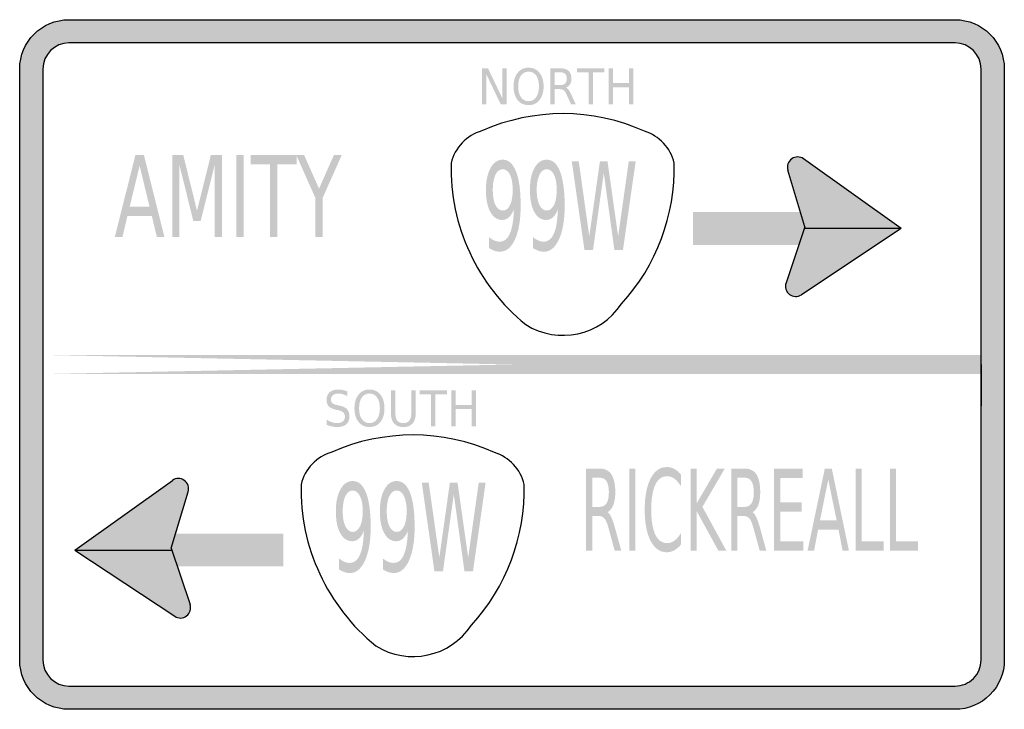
# Model space of a CAD drawing. Header units: inches. Extents: x -0.5 to 0.5, y -0.35 to 0.35.
import ezdxf

# ---------------------------------------------------------------- set-up
doc = ezdxf.new("R2010")
doc.units = ezdxf.units.IN
doc.header["$MEASUREMENT"] = 0

msp = doc.modelspace()

# ---------------------------------------------------------------- hatches: boundary and pattern name
h = msp.add_hatch(color=7)
edge = h.paths.add_edge_path()
edge.add_line((0.45, -0.35), (-0.45, -0.35))
edge.add_spline(control_points=[(-0.45, -0.35), (-0.4776, -0.35), (-0.5, -0.3276), (-0.5, -0.3)], knot_values=[0, 0, 0, 0, 1, 1, 1, 1], degree=3, periodic=0)
edge.add_line((-0.5, -0.3), (-0.5, 0.3))
edge.add_spline(control_points=[(-0.5, 0.3), (-0.5, 0.3276), (-0.4776, 0.35), (-0.45, 0.35)], knot_values=[0, 0, 0, 0, 1, 1, 1, 1], degree=3, periodic=0)
edge.add_line((-0.45, 0.35), (0.45, 0.35))
edge.add_spline(control_points=[(0.45, 0.35), (0.4776, 0.35), (0.5, 0.3276), (0.5, 0.3)], knot_values=[0, 0, 0, 0, 1, 1, 1, 1], degree=3, periodic=0)
edge.add_line((0.5, 0.3), (0.5, -0.3))
edge.add_spline(control_points=[(0.5, -0.3), (0.5, -0.3133), (0.4947, -0.326), (0.4854, -0.3354), (0.476, -0.3447), (0.4633, -0.35), (0.45, -0.35)], knot_values=[0, 0, 0, 0, 1, 1, 1, 2, 2, 2, 2], degree=3, periodic=0)
edge = h.paths.add_edge_path(flags=0)
edge.add_spline(control_points=[(-0.4764, -0.3), (-0.4764, -0.3146), (-0.4646, -0.3264), (-0.45, -0.3264)], knot_values=[0, 0, 0, 0, 1, 1, 1, 1], degree=3, periodic=0)
edge.add_line((-0.45, -0.3264), (0.45, -0.3264))
edge.add_spline(control_points=[(0.45, -0.3264), (0.457, -0.3264), (0.4637, -0.3236), (0.4687, -0.3187), (0.4736, -0.3137), (0.4764, -0.307), (0.4764, -0.3)], knot_values=[0, 0, 0, 0, 1, 1, 1, 2, 2, 2, 2], degree=3, periodic=0)
edge.add_line((0.4764, -0.3), (0.4764, 0.3))
edge.add_spline(control_points=[(0.4764, 0.3), (0.4764, 0.3146), (0.4646, 0.3264), (0.45, 0.3264)], knot_values=[0, 0, 0, 0, 1, 1, 1, 1], degree=3, periodic=0)
edge.add_line((0.45, 0.3264), (-0.45, 0.3264))
edge.add_spline(control_points=[(-0.45, 0.3264), (-0.4646, 0.3264), (-0.4764, 0.3146), (-0.4764, 0.3)], knot_values=[0, 0, 0, 0, 1, 1, 1, 1], degree=3, periodic=0)
edge.add_line((-0.4764, 0.3), (-0.4764, -0.3))
for points in [[(-0.0304, 0.3007), (-0.0244, 0.3007), (-0.0097, 0.27), (-0.0097, 0.3007), (-0.0054, 0.3007), (-0.0054, 0.264), (-0.0114, 0.264), (-0.0261, 0.2947), (-0.0261, 0.264), (-0.0304, 0.264), (-0.0304, 0.3007)], [(0.066, 0.3007), (0.0939, 0.3007), (0.0939, 0.2965), (0.0821, 0.2965), (0.0821, 0.264), (0.0777, 0.264), (0.0777, 0.2965), (0.066, 0.2965), (0.066, 0.3007)], [(0.0981, 0.3007), (0.1026, 0.3007), (0.1026, 0.2856), (0.1188, 0.2856), (0.1188, 0.3007), (0.1233, 0.3007), (0.1233, 0.264), (0.1188, 0.264), (0.1188, 0.2815), (0.1026, 0.2815), (0.1026, 0.264), (0.0981, 0.264), (0.0981, 0.3007)], [(-0.345, 0.2128), (-0.3339, 0.2128), (-0.3199, 0.1561), (-0.3058, 0.2128), (-0.2947, 0.2128), (-0.2947, 0.1295), (-0.302, 0.1295), (-0.302, 0.2026), (-0.3162, 0.1455), (-0.3236, 0.1455), (-0.3378, 0.2026), (-0.3378, 0.1295), (-0.345, 0.1295), (-0.345, 0.2128)], [(-0.28, 0.2128), (-0.2725, 0.2128), (-0.2725, 0.1295), (-0.28, 0.1295), (-0.28, 0.2128)], [(-0.2653, 0.2128), (-0.2188, 0.2128), (-0.2188, 0.2033), (-0.2383, 0.2033), (-0.2383, 0.1295), (-0.2458, 0.1295), (-0.2458, 0.2033), (-0.2653, 0.2033), (-0.2653, 0.2128)], [(-0.2192, 0.2128), (-0.2112, 0.2128), (-0.196, 0.1785), (-0.1808, 0.2128), (-0.1728, 0.2128), (-0.1923, 0.1691), (-0.1923, 0.1295), (-0.1997, 0.1295), (-0.1997, 0.1691), (-0.2192, 0.2128)], [(0.2998, 0.2042), (0.2993, 0.2052), (0.2988, 0.2061), (0.2982, 0.2069), (0.2975, 0.2076), (0.2968, 0.2083), (0.296, 0.2089), (0.2951, 0.2095), (0.2942, 0.2099), (0.2932, 0.2103), (0.2922, 0.2105), (0.2912, 0.2107), (0.2902, 0.2107), (0.2892, 0.2107), (0.2881, 0.2105), (0.2872, 0.2103), (0.2862, 0.2099), (0.2853, 0.2095), (0.2844, 0.209), (0.2836, 0.2084), (0.2828, 0.2077), (0.2821, 0.2069), (0.2815, 0.2061), (0.281, 0.2052), (0.2805, 0.2043), (0.2802, 0.2034), (0.2799, 0.2024), (0.2798, 0.2014), (0.2797, 0.2003), (0.2798, 0.1993), (0.2799, 0.1983), (0.2802, 0.1973), (0.2805, 0.1963), (0.2901, 0.2003), (0.2998, 0.2042)], [(0.0607, 0.2062), (0.0678, 0.2062), (0.0785, 0.1302), (0.0893, 0.2062), (0.097, 0.2062), (0.1078, 0.1302), (0.1186, 0.2062), (0.1256, 0.2062), (0.1127, 0.1162), (0.104, 0.1162), (0.0932, 0.1944), (0.0823, 0.1162), (0.0736, 0.1162), (0.0607, 0.2062)], [(0.2962, 0.2088), (0.2802, 0.1973), (0.2969, 0.138), (0.3224, 0.1453), (0.2962, 0.2088)], [(0.2805, 0.1963), (0.2809, 0.1954), (0.2815, 0.1945), (0.2821, 0.1937), (0.2827, 0.193), (0.2835, 0.1923), (0.2843, 0.1917), (0.2852, 0.1911), (0.2861, 0.1907), (0.2871, 0.1903), (0.2881, 0.1901), (0.2891, 0.1899), (0.2901, 0.1899), (0.2911, 0.1899), (0.2921, 0.1901), (0.2931, 0.1903), (0.2941, 0.1907), (0.295, 0.1911), (0.2959, 0.1916), (0.2967, 0.1922), (0.2975, 0.1929), (0.2982, 0.1937), (0.2988, 0.1945), (0.2993, 0.1954), (0.2997, 0.1963), (0.3001, 0.1972), (0.3003, 0.1982), (0.3005, 0.1992), (0.3006, 0.2003), (0.3005, 0.2013), (0.3004, 0.2023), (0.3001, 0.2033), (0.2998, 0.2042), (0.2901, 0.2003), (0.2805, 0.1963)], [(0.3954, 0.1381), (0.2939, 0.0708), (0.2969, 0.1376), (0.2962, 0.2088), (0.3954, 0.1381)], [(0.2963, 0.1547), (0.1837, 0.1547), (0.1837, 0.1214), (0.2963, 0.1214), (0.2963, 0.1547)], [(0.2783, 0.0828), (0.2966, 0.1373), (0.3047, 0.1378), (0.297, 0.1031), (0.2783, 0.0828)], [(0.2939, 0.0708), (0.2783, 0.0828), (0.2867, 0.1064), (0.2985, 0.1063), (0.2939, 0.0708)], [(0.2978, 0.0834), (0.2973, 0.0844), (0.2968, 0.0852), (0.2962, 0.0861), (0.2955, 0.0868), (0.2948, 0.0875), (0.2939, 0.0881), (0.2931, 0.0886), (0.2922, 0.0891), (0.2912, 0.0894), (0.2902, 0.0897), (0.2892, 0.0898), (0.2882, 0.0899), (0.2871, 0.0898), (0.2861, 0.0897), (0.2851, 0.0895), (0.2842, 0.0891), (0.2833, 0.0887), (0.2824, 0.0882), (0.2816, 0.0876), (0.2808, 0.0869), (0.2801, 0.0861), (0.2795, 0.0853), (0.279, 0.0844), (0.2785, 0.0835), (0.2782, 0.0825), (0.2779, 0.0815), (0.2778, 0.0805), (0.2777, 0.0795), (0.2778, 0.0785), (0.2779, 0.0775), (0.2782, 0.0765), (0.2785, 0.0755), (0.2881, 0.0795), (0.2978, 0.0834)], [(0.2785, 0.0755), (0.2789, 0.0746), (0.2794, 0.0737), (0.2801, 0.0729), (0.2807, 0.0721), (0.2815, 0.0714), (0.2823, 0.0708), (0.2832, 0.0703), (0.2841, 0.0699), (0.2851, 0.0695), (0.2861, 0.0693), (0.2871, 0.0691), (0.2881, 0.0691), (0.2891, 0.0691), (0.2901, 0.0693), (0.2911, 0.0695), (0.2921, 0.0698), (0.293, 0.0703), (0.2939, 0.0708), (0.2947, 0.0714), (0.2955, 0.0721), (0.2962, 0.0728), (0.2968, 0.0737), (0.2973, 0.0745), (0.2977, 0.0755), (0.2981, 0.0764), (0.2983, 0.0774), (0.2985, 0.0784), (0.2985, 0.0794), (0.2985, 0.0805), (0.2984, 0.0815), (0.2981, 0.0825), (0.2978, 0.0834), (0.2881, 0.0795), (0.2785, 0.0755)], [(-0.4764, -0.0097), (0.4764, -0.0097), (0.4764, 0.0097), (-0.4764, -0.0097), (-0.4764, 0.0097), (0.4764, -0.0097), (0.4764, 0.0097), (-0.4764, 0.0097), (-0.4764, -0.0097)], [(-0.0939, -0.0261), (-0.066, -0.0261), (-0.066, -0.0303), (-0.0777, -0.0303), (-0.0777, -0.0628), (-0.0822, -0.0628), (-0.0822, -0.0303), (-0.0939, -0.0303), (-0.0939, -0.0261)], [(-0.0617, -0.0261), (-0.0573, -0.0261), (-0.0573, -0.0411), (-0.0411, -0.0411), (-0.0411, -0.0261), (-0.0366, -0.0261), (-0.0366, -0.0628), (-0.0411, -0.0628), (-0.0411, -0.0453), (-0.0573, -0.0453), (-0.0573, -0.0628), (-0.0617, -0.0628), (-0.0617, -0.0261)], [(0.119, -0.1057), (0.1252, -0.1057), (0.1252, -0.189), (0.119, -0.189), (0.119, -0.1057)], [(0.1814, -0.1057), (0.1876, -0.1057), (0.1876, -0.1409), (0.2081, -0.1057), (0.2161, -0.1057), (0.1934, -0.1445), (0.2177, -0.189), (0.2096, -0.189), (0.1876, -0.1489), (0.1876, -0.189), (0.1814, -0.189), (0.1814, -0.1057)], [(0.2662, -0.1057), (0.2952, -0.1057), (0.2952, -0.1151), (0.2724, -0.1151), (0.2724, -0.1398), (0.2943, -0.1398), (0.2943, -0.1493), (0.2724, -0.1493), (0.2724, -0.1795), (0.2958, -0.1795), (0.2958, -0.189), (0.2662, -0.189), (0.2662, -0.1057)], [(0.3489, -0.1057), (0.3551, -0.1057), (0.3551, -0.1795), (0.3774, -0.1795), (0.3774, -0.189), (0.3489, -0.189), (0.3489, -0.1057)], [(0.3839, -0.1057), (0.3901, -0.1057), (0.3901, -0.1795), (0.4124, -0.1795), (0.4124, -0.189), (0.3839, -0.189), (0.3839, -0.1057)], [(-0.4441, -0.1883), (-0.3426, -0.2556), (-0.3456, -0.1888), (-0.3449, -0.1176), (-0.4441, -0.1883)], [(-0.3449, -0.1176), (-0.3289, -0.1291), (-0.3456, -0.1883), (-0.3712, -0.1811), (-0.3449, -0.1176)], [(-0.3292, -0.13), (-0.3289, -0.1291), (-0.3286, -0.1281), (-0.3285, -0.1271), (-0.3284, -0.1261), (-0.3285, -0.125), (-0.3286, -0.124), (-0.3289, -0.123), (-0.3292, -0.1221), (-0.3297, -0.1212), (-0.3302, -0.1203), (-0.3308, -0.1195), (-0.3315, -0.1187), (-0.3323, -0.118), (-0.3331, -0.1174), (-0.334, -0.1169), (-0.3349, -0.1165), (-0.3359, -0.1161), (-0.3369, -0.1159), (-0.3379, -0.1157), (-0.3389, -0.1157), (-0.3399, -0.1157), (-0.3409, -0.1159), (-0.3419, -0.1161), (-0.3429, -0.1165), (-0.3438, -0.1169), (-0.3447, -0.1175), (-0.3455, -0.1181), (-0.3462, -0.1188), (-0.3469, -0.1195), (-0.3475, -0.1203), (-0.3481, -0.1212), (-0.3485, -0.1221), (-0.3388, -0.1261), (-0.3292, -0.13)], [(-0.0916, -0.1199), (-0.0846, -0.1199), (-0.0738, -0.196), (-0.0631, -0.1199), (-0.0553, -0.1199), (-0.0445, -0.196), (-0.0338, -0.1199), (-0.0268, -0.1199), (-0.0396, -0.2099), (-0.0483, -0.2099), (-0.0591, -0.1318), (-0.0701, -0.2099), (-0.0788, -0.2099), (-0.0916, -0.1199)], [(-0.3485, -0.1221), (-0.3488, -0.1231), (-0.3491, -0.1241), (-0.3492, -0.1251), (-0.3493, -0.1261), (-0.3492, -0.1272), (-0.3491, -0.1282), (-0.3488, -0.1292), (-0.3485, -0.1301), (-0.348, -0.131), (-0.3475, -0.1319), (-0.3469, -0.1327), (-0.3462, -0.1335), (-0.3454, -0.1342), (-0.3446, -0.1348), (-0.3437, -0.1353), (-0.3428, -0.1357), (-0.3418, -0.1361), (-0.3408, -0.1363), (-0.3398, -0.1365), (-0.3388, -0.1365), (-0.3378, -0.1365), (-0.3368, -0.1363), (-0.3358, -0.1361), (-0.3348, -0.1357), (-0.3339, -0.1353), (-0.333, -0.1347), (-0.3322, -0.1341), (-0.3315, -0.1334), (-0.3308, -0.1327), (-0.3302, -0.1318), (-0.3296, -0.131), (-0.3292, -0.13), (-0.3388, -0.1261), (-0.3485, -0.1221)], [(-0.345, -0.205), (-0.2324, -0.205), (-0.2324, -0.1717), (-0.345, -0.1717), (-0.345, -0.205)], [(-0.327, -0.2436), (-0.3453, -0.1891), (-0.3534, -0.1886), (-0.3457, -0.2233), (-0.327, -0.2436)], [(-0.3426, -0.2556), (-0.327, -0.2436), (-0.3355, -0.2199), (-0.3472, -0.2201), (-0.3426, -0.2556)], [(-0.3272, -0.2509), (-0.3269, -0.2499), (-0.3266, -0.2489), (-0.3265, -0.2479), (-0.3264, -0.2469), (-0.3265, -0.2459), (-0.3266, -0.2448), (-0.3269, -0.2439), (-0.3272, -0.2429), (-0.3277, -0.242), (-0.3282, -0.2411), (-0.3288, -0.2403), (-0.3295, -0.2395), (-0.3303, -0.2388), (-0.3311, -0.2382), (-0.332, -0.2377), (-0.3329, -0.2373), (-0.3339, -0.2369), (-0.3348, -0.2367), (-0.3359, -0.2365), (-0.3369, -0.2365), (-0.3379, -0.2365), (-0.3389, -0.2367), (-0.3399, -0.237), (-0.3409, -0.2373), (-0.3418, -0.2377), (-0.3427, -0.2383), (-0.3435, -0.2389), (-0.3442, -0.2396), (-0.3449, -0.2403), (-0.3455, -0.2412), (-0.346, -0.242), (-0.3465, -0.243), (-0.3368, -0.2469), (-0.3272, -0.2509)], [(-0.3465, -0.243), (-0.3468, -0.2439), (-0.3471, -0.2449), (-0.3472, -0.2458), (-0.3473, -0.2468), (-0.3472, -0.2478), (-0.3471, -0.2488), (-0.3469, -0.2498), (-0.3465, -0.2507), (-0.3461, -0.2516), (-0.3456, -0.2525), (-0.3451, -0.2533), (-0.3444, -0.254), (-0.3437, -0.2547), (-0.343, -0.2553), (-0.3421, -0.2559), (-0.3412, -0.2563), (-0.3403, -0.2567), (-0.3394, -0.257), (-0.3384, -0.2572), (-0.3374, -0.2573), (-0.3364, -0.2573), (-0.3354, -0.2572), (-0.3345, -0.2571), (-0.3335, -0.2568), (-0.3326, -0.2564), (-0.3317, -0.256), (-0.3309, -0.2554), (-0.3301, -0.2548), (-0.3294, -0.2542), (-0.3287, -0.2534), (-0.3281, -0.2526), (-0.3276, -0.2518), (-0.3272, -0.2509), (-0.3368, -0.2469), (-0.3465, -0.243)]]:
    msp.add_hatch(color=7).paths.add_polyline_path(points)
h = msp.add_hatch(color=7)
edge = h.paths.add_edge_path()
edge.add_spline(control_points=[(0.0168, 0.3013), (0.0215, 0.3013), (0.0252, 0.2996), (0.0279, 0.2961), (0.0307, 0.2927), (0.0321, 0.2881), (0.0321, 0.2823), (0.0321, 0.2765), (0.0307, 0.2719), (0.0279, 0.2684), (0.0252, 0.265), (0.0215, 0.2633), (0.0168, 0.2633), (0.0122, 0.2633), (0.0085, 0.265), (0.0057, 0.2684), (0.003, 0.2719), (0.0016, 0.2765), (0.0016, 0.2823), (0.0016, 0.2881), (0.003, 0.2927), (0.0057, 0.2961), (0.0085, 0.2996), (0.0122, 0.3013), (0.0168, 0.3013)], knot_values=[0, 0, 0, 0, 1, 1, 1, 2, 2, 2, 3, 3, 3, 4, 4, 4, 5, 5, 5, 6, 6, 6, 7, 7, 7, 8, 8, 8, 8], degree=3, periodic=0)
edge = h.paths.add_edge_path(flags=0)
edge.add_spline(control_points=[(0.0168, 0.2973), (0.0136, 0.2973), (0.011, 0.2959), (0.0091, 0.2933), (0.0072, 0.2906), (0.0063, 0.2869), (0.0063, 0.2823), (0.0063, 0.2777), (0.0072, 0.274), (0.0091, 0.2713), (0.011, 0.2686), (0.0136, 0.2673), (0.0168, 0.2673), (0.0201, 0.2673), (0.0227, 0.2686), (0.0246, 0.2713), (0.0264, 0.274), (0.0274, 0.2777), (0.0274, 0.2823), (0.0274, 0.2869), (0.0264, 0.2906), (0.0246, 0.2933), (0.0227, 0.2959), (0.0201, 0.2973), (0.0168, 0.2973)], knot_values=[0, 0, 0, 0, 1, 1, 1, 2, 2, 2, 3, 3, 3, 4, 4, 4, 5, 5, 5, 6, 6, 6, 7, 7, 7, 8, 8, 8, 8], degree=3, periodic=0)
h = msp.add_hatch(color=7)
edge = h.paths.add_edge_path()
edge.add_spline(control_points=[(0.0547, 0.2812), (0.0557, 0.2808), (0.0566, 0.2801), (0.0575, 0.2789), (0.0584, 0.2777), (0.0593, 0.2761), (0.0602, 0.274)], knot_values=[0, 0, 0, 0, 1, 1, 1, 2, 2, 2, 2], degree=3, periodic=0)
edge.add_line((0.0602, 0.274), (0.0648, 0.264))
edge.add_line((0.0648, 0.264), (0.06, 0.264))
edge.add_line((0.06, 0.264), (0.0557, 0.2734))
edge.add_spline(control_points=[(0.0557, 0.2734), (0.0547, 0.2759), (0.0536, 0.2775), (0.0526, 0.2783), (0.0516, 0.2791), (0.0502, 0.2795), (0.0484, 0.2795)], knot_values=[0, 0, 0, 0, 1, 1, 1, 2, 2, 2, 2], degree=3, periodic=0)
edge.add_line((0.0484, 0.2795), (0.0435, 0.2795))
edge.add_line((0.0435, 0.2795), (0.0435, 0.264))
edge.add_line((0.0435, 0.264), (0.0391, 0.264))
edge.add_line((0.0391, 0.264), (0.0391, 0.3007))
edge.add_line((0.0391, 0.3007), (0.0491, 0.3007))
edge.add_spline(control_points=[(0.0491, 0.3007), (0.0529, 0.3007), (0.0557, 0.2998), (0.0576, 0.298), (0.0594, 0.2963), (0.0604, 0.2936), (0.0604, 0.2901), (0.0604, 0.2878), (0.0599, 0.2859), (0.0589, 0.2843), (0.058, 0.2828), (0.0566, 0.2818), (0.0547, 0.2812)], knot_values=[0, 0, 0, 0, 1, 1, 1, 2, 2, 2, 3, 3, 3, 4, 4, 4, 4], degree=3, periodic=0)
edge = h.paths.add_edge_path(flags=0)
edge.add_line((0.0435, 0.2966), (0.0435, 0.2836))
edge.add_line((0.0435, 0.2836), (0.0491, 0.2836))
edge.add_spline(control_points=[(0.0491, 0.2836), (0.0513, 0.2836), (0.0529, 0.2841), (0.054, 0.2852), (0.0551, 0.2863), (0.0557, 0.288), (0.0557, 0.2901), (0.0557, 0.2922), (0.0551, 0.2939), (0.054, 0.2949), (0.0529, 0.296), (0.0513, 0.2966), (0.0491, 0.2966)], knot_values=[0, 0, 0, 0, 1, 1, 1, 2, 2, 2, 3, 3, 3, 4, 4, 4, 4], degree=3, periodic=0)
edge.add_line((0.0491, 0.2966), (0.0435, 0.2966))
h = msp.add_hatch(color=7)
h.paths.add_polyline_path([(-0.3824, 0.2128), (-0.3739, 0.2128), (-0.353, 0.1295), (-0.3607, 0.1295), (-0.3658, 0.1508), (-0.3906, 0.1508), (-0.3956, 0.1295), (-0.4034, 0.1295), (-0.3824, 0.2128)])
h.paths.add_polyline_path([(-0.3782, 0.2017), (-0.3883, 0.1602), (-0.3681, 0.1602), (-0.3782, 0.2017)], flags=0)
h = msp.add_hatch(color=7)
edge = h.paths.add_edge_path()
edge.add_line((-0.0232, 0.1181), (-0.0232, 0.1292))
edge.add_spline(control_points=[(-0.0232, 0.1292), (-0.0215, 0.1277), (-0.0197, 0.1266), (-0.0179, 0.1259), (-0.0161, 0.1251), (-0.0144, 0.1247), (-0.0127, 0.1247), (-0.0081, 0.1247), (-0.0046, 0.1274), (-0.0022, 0.1328), (0.0002, 0.1382), (0.0016, 0.1465), (0.0019, 0.1575)], knot_values=[0, 0, 0, 0, 1, 1, 1, 2, 2, 2, 3, 3, 3, 4, 4, 4, 4], degree=3, periodic=0)
edge.add_spline(control_points=[(0.0019, 0.1575), (0.0006, 0.154), (-0.0011, 0.1514), (-0.0031, 0.1495), (-0.0051, 0.1477), (-0.0074, 0.1467), (-0.0098, 0.1467), (-0.015, 0.1467), (-0.019, 0.1495), (-0.022, 0.1549), (-0.025, 0.1603), (-0.0265, 0.1678), (-0.0265, 0.1772), (-0.0265, 0.1865), (-0.0249, 0.1939), (-0.0218, 0.1995), (-0.0187, 0.2051), (-0.0146, 0.2079), (-0.0094, 0.2079), (-0.0035, 0.2079), (0.001, 0.2039), (0.0041, 0.1959), (0.0073, 0.1879), (0.0088, 0.1763), (0.0088, 0.1611), (0.0088, 0.147), (0.0069, 0.1356), (0.0031, 0.1272), (-0.0007, 0.1187), (-0.0059, 0.1145), (-0.0124, 0.1145), (-0.0141, 0.1145), (-0.0159, 0.1148), (-0.0177, 0.1154), (-0.0194, 0.116), (-0.0213, 0.1169), (-0.0232, 0.1181)], knot_values=[0, 0, 0, 0, 1, 1, 1, 2, 2, 2, 3, 3, 3, 4, 4, 4, 5, 5, 5, 6, 6, 6, 7, 7, 7, 8, 8, 8, 9, 9, 9, 10, 10, 10, 11, 11, 11, 12, 12, 12, 12], degree=3, periodic=0)
edge = h.paths.add_edge_path(flags=0)
edge.add_spline(control_points=[(-0.0094, 0.1563), (-0.0063, 0.1563), (-0.0038, 0.1581), (-0.002, 0.1619), (-0.0002, 0.1656), (0.0007, 0.1707), (0.0007, 0.1772), (0.0007, 0.1837), (-0.0002, 0.1888), (-0.002, 0.1926), (-0.0038, 0.1963), (-0.0063, 0.1982), (-0.0094, 0.1982), (-0.0125, 0.1982), (-0.015, 0.1963), (-0.0168, 0.1926), (-0.0186, 0.1888), (-0.0195, 0.1837), (-0.0195, 0.1772), (-0.0195, 0.1707), (-0.0186, 0.1656), (-0.0168, 0.1619), (-0.015, 0.1581), (-0.0125, 0.1563), (-0.0094, 0.1563)], knot_values=[0, 0, 0, 0, 1, 1, 1, 2, 2, 2, 3, 3, 3, 4, 4, 4, 5, 5, 5, 6, 6, 6, 7, 7, 7, 8, 8, 8, 8], degree=3, periodic=0)
h = msp.add_hatch(color=7)
edge = h.paths.add_edge_path()
edge.add_line((0.0214, 0.1181), (0.0214, 0.1292))
edge.add_spline(control_points=[(0.0214, 0.1292), (0.0232, 0.1277), (0.025, 0.1266), (0.0267, 0.1259), (0.0285, 0.1251), (0.0303, 0.1247), (0.032, 0.1247), (0.0366, 0.1247), (0.0401, 0.1274), (0.0425, 0.1328), (0.0449, 0.1382), (0.0463, 0.1465), (0.0466, 0.1575)], knot_values=[0, 0, 0, 0, 1, 1, 1, 2, 2, 2, 3, 3, 3, 4, 4, 4, 4], degree=3, periodic=0)
edge.add_spline(control_points=[(0.0466, 0.1575), (0.0453, 0.154), (0.0436, 0.1514), (0.0416, 0.1495), (0.0395, 0.1477), (0.0373, 0.1467), (0.0348, 0.1467), (0.0297, 0.1467), (0.0256, 0.1495), (0.0226, 0.1549), (0.0197, 0.1603), (0.0182, 0.1678), (0.0182, 0.1772), (0.0182, 0.1865), (0.0197, 0.1939), (0.0228, 0.1995), (0.026, 0.2051), (0.0301, 0.2079), (0.0352, 0.2079), (0.0412, 0.2079), (0.0457, 0.2039), (0.0488, 0.1959), (0.0519, 0.1879), (0.0535, 0.1763), (0.0535, 0.1611), (0.0535, 0.147), (0.0516, 0.1356), (0.0478, 0.1272), (0.0439, 0.1187), (0.0388, 0.1145), (0.0323, 0.1145), (0.0306, 0.1145), (0.0288, 0.1148), (0.027, 0.1154), (0.0252, 0.116), (0.0234, 0.1169), (0.0214, 0.1181)], knot_values=[0, 0, 0, 0, 1, 1, 1, 2, 2, 2, 3, 3, 3, 4, 4, 4, 5, 5, 5, 6, 6, 6, 7, 7, 7, 8, 8, 8, 9, 9, 9, 10, 10, 10, 11, 11, 11, 12, 12, 12, 12], degree=3, periodic=0)
edge = h.paths.add_edge_path(flags=0)
edge.add_spline(control_points=[(0.0352, 0.1563), (0.0384, 0.1563), (0.0408, 0.1581), (0.0427, 0.1619), (0.0445, 0.1656), (0.0454, 0.1707), (0.0454, 0.1772), (0.0454, 0.1837), (0.0445, 0.1888), (0.0427, 0.1926), (0.0408, 0.1963), (0.0384, 0.1982), (0.0352, 0.1982), (0.0321, 0.1982), (0.0297, 0.1963), (0.0279, 0.1926), (0.0261, 0.1888), (0.0251, 0.1837), (0.0251, 0.1772), (0.0251, 0.1707), (0.0261, 0.1656), (0.0279, 0.1619), (0.0297, 0.1581), (0.0321, 0.1563), (0.0352, 0.1563)], knot_values=[0, 0, 0, 0, 1, 1, 1, 2, 2, 2, 3, 3, 3, 4, 4, 4, 5, 5, 5, 6, 6, 6, 7, 7, 7, 8, 8, 8, 8], degree=3, periodic=0)
h = msp.add_hatch(color=7)
edge = h.paths.add_edge_path()
edge.add_line((-0.1671, -0.0273), (-0.1671, -0.0321))
edge.add_spline(control_points=[(-0.1671, -0.0321), (-0.1688, -0.0312), (-0.1704, -0.0306), (-0.1719, -0.0301), (-0.1734, -0.0297), (-0.1748, -0.0295), (-0.1762, -0.0295), (-0.1787, -0.0295), (-0.1805, -0.03), (-0.1818, -0.031), (-0.1832, -0.0321), (-0.1838, -0.0336), (-0.1838, -0.0355), (-0.1838, -0.0371), (-0.1834, -0.0384), (-0.1825, -0.0392), (-0.1816, -0.04), (-0.18, -0.0407), (-0.1775, -0.0412)], knot_values=[0, 0, 0, 0, 1, 1, 1, 2, 2, 2, 3, 3, 3, 4, 4, 4, 5, 5, 5, 6, 6, 6, 6], degree=3, periodic=0)
edge.add_line((-0.1775, -0.0412), (-0.1748, -0.0418))
edge.add_spline(control_points=[(-0.1748, -0.0418), (-0.1715, -0.0425), (-0.169, -0.0437), (-0.1675, -0.0455), (-0.1659, -0.0473), (-0.1651, -0.0497), (-0.1651, -0.0527), (-0.1651, -0.0562), (-0.1662, -0.0589), (-0.1683, -0.0607), (-0.1704, -0.0626), (-0.1736, -0.0635), (-0.1777, -0.0635), (-0.1793, -0.0635), (-0.1809, -0.0633), (-0.1827, -0.0629), (-0.1845, -0.0625), (-0.1863, -0.0619), (-0.1882, -0.0612)], knot_values=[0, 0, 0, 0, 1, 1, 1, 2, 2, 2, 3, 3, 3, 4, 4, 4, 5, 5, 5, 6, 6, 6, 6], degree=3, periodic=0)
edge.add_line((-0.1882, -0.0612), (-0.1882, -0.056))
edge.add_spline(control_points=[(-0.1882, -0.056), (-0.1864, -0.0572), (-0.1846, -0.058), (-0.1828, -0.0586), (-0.1811, -0.0592), (-0.1794, -0.0595), (-0.1777, -0.0595), (-0.1752, -0.0595), (-0.1732, -0.0589), (-0.1718, -0.0578), (-0.1704, -0.0567), (-0.1697, -0.0551), (-0.1697, -0.053), (-0.1697, -0.0512), (-0.1702, -0.0498), (-0.1712, -0.0488), (-0.1722, -0.0478), (-0.1739, -0.047), (-0.1761, -0.0465)], knot_values=[0, 0, 0, 0, 1, 1, 1, 2, 2, 2, 3, 3, 3, 4, 4, 4, 5, 5, 5, 6, 6, 6, 6], degree=3, periodic=0)
edge.add_line((-0.1761, -0.0465), (-0.1788, -0.0459))
edge.add_spline(control_points=[(-0.1788, -0.0459), (-0.1822, -0.0452), (-0.1846, -0.044), (-0.1861, -0.0425), (-0.1876, -0.0409), (-0.1883, -0.0387), (-0.1883, -0.0359), (-0.1883, -0.0327), (-0.1873, -0.0301), (-0.1852, -0.0282), (-0.1832, -0.0264), (-0.1803, -0.0254), (-0.1767, -0.0254), (-0.1752, -0.0254), (-0.1736, -0.0256), (-0.172, -0.0259), (-0.1704, -0.0262), (-0.1687, -0.0267), (-0.1671, -0.0273)], knot_values=[0, 0, 0, 0, 1, 1, 1, 2, 2, 2, 3, 3, 3, 4, 4, 4, 5, 5, 5, 6, 6, 6, 6], degree=3, periodic=0)
h = msp.add_hatch(color=7)
edge = h.paths.add_edge_path()
edge.add_spline(control_points=[(-0.1447, -0.0254), (-0.1401, -0.0254), (-0.1364, -0.0272), (-0.1336, -0.0306), (-0.1309, -0.0341), (-0.1295, -0.0387), (-0.1295, -0.0445), (-0.1295, -0.0503), (-0.1309, -0.0549), (-0.1336, -0.0583), (-0.1364, -0.0618), (-0.1401, -0.0635), (-0.1447, -0.0635), (-0.1494, -0.0635), (-0.1531, -0.0618), (-0.1558, -0.0583), (-0.1586, -0.0549), (-0.16, -0.0503), (-0.16, -0.0445), (-0.16, -0.0387), (-0.1586, -0.0341), (-0.1558, -0.0306), (-0.1531, -0.0272), (-0.1494, -0.0254), (-0.1447, -0.0254)], knot_values=[0, 0, 0, 0, 1, 1, 1, 2, 2, 2, 3, 3, 3, 4, 4, 4, 5, 5, 5, 6, 6, 6, 7, 7, 7, 8, 8, 8, 8], degree=3, periodic=0)
edge = h.paths.add_edge_path(flags=0)
edge.add_spline(control_points=[(-0.1447, -0.0295), (-0.148, -0.0295), (-0.1505, -0.0308), (-0.1525, -0.0335), (-0.1544, -0.0362), (-0.1553, -0.0398), (-0.1553, -0.0445), (-0.1553, -0.0491), (-0.1544, -0.0527), (-0.1525, -0.0554), (-0.1505, -0.0581), (-0.148, -0.0595), (-0.1447, -0.0595), (-0.1415, -0.0595), (-0.1389, -0.0581), (-0.137, -0.0554), (-0.1351, -0.0527), (-0.1342, -0.0491), (-0.1342, -0.0445), (-0.1342, -0.0398), (-0.1351, -0.0362), (-0.137, -0.0335), (-0.1389, -0.0308), (-0.1415, -0.0295), (-0.1447, -0.0295)], knot_values=[0, 0, 0, 0, 1, 1, 1, 2, 2, 2, 3, 3, 3, 4, 4, 4, 5, 5, 5, 6, 6, 6, 7, 7, 7, 8, 8, 8, 8], degree=3, periodic=0)
h = msp.add_hatch(color=7)
edge = h.paths.add_edge_path()
edge.add_line((-0.123, -0.0261), (-0.1185, -0.0261))
edge.add_line((-0.1185, -0.0261), (-0.1185, -0.0484))
edge.add_spline(control_points=[(-0.1185, -0.0484), (-0.1185, -0.0523), (-0.1179, -0.0551), (-0.1166, -0.0569), (-0.1153, -0.0586), (-0.1132, -0.0595), (-0.1104, -0.0595), (-0.1075, -0.0595), (-0.1054, -0.0586), (-0.1042, -0.0569), (-0.1029, -0.0551), (-0.1022, -0.0523), (-0.1022, -0.0484)], knot_values=[0, 0, 0, 0, 1, 1, 1, 2, 2, 2, 3, 3, 3, 4, 4, 4, 4], degree=3, periodic=0)
edge.add_line((-0.1022, -0.0484), (-0.1022, -0.0261))
edge.add_line((-0.1022, -0.0261), (-0.0977, -0.0261))
edge.add_line((-0.0977, -0.0261), (-0.0977, -0.049))
edge.add_spline(control_points=[(-0.0977, -0.049), (-0.0977, -0.0538), (-0.0988, -0.0574), (-0.1009, -0.0598), (-0.1031, -0.0623), (-0.1062, -0.0635), (-0.1104, -0.0635), (-0.1145, -0.0635), (-0.1177, -0.0623), (-0.1198, -0.0598), (-0.122, -0.0574), (-0.123, -0.0538), (-0.123, -0.049)], knot_values=[0, 0, 0, 0, 1, 1, 1, 2, 2, 2, 3, 3, 3, 4, 4, 4, 4], degree=3, periodic=0)
edge.add_line((-0.123, -0.049), (-0.123, -0.0261))
h = msp.add_hatch(color=7)
edge = h.paths.add_edge_path()
edge.add_spline(control_points=[(0.097, -0.1499), (0.0984, -0.1507), (0.0997, -0.1525), (0.1009, -0.1552), (0.1022, -0.1578), (0.1034, -0.1615), (0.1047, -0.1662)], knot_values=[0, 0, 0, 0, 1, 1, 1, 2, 2, 2, 2], degree=3, periodic=0)
edge.add_line((0.1047, -0.1662), (0.111, -0.189))
edge.add_line((0.111, -0.189), (0.1043, -0.189))
edge.add_line((0.1043, -0.189), (0.0985, -0.1676))
edge.add_spline(control_points=[(0.0985, -0.1676), (0.097, -0.162), (0.0955, -0.1583), (0.0941, -0.1565), (0.0927, -0.1547), (0.0907, -0.1538), (0.0883, -0.1538)], knot_values=[0, 0, 0, 0, 1, 1, 1, 2, 2, 2, 2], degree=3, periodic=0)
edge.add_line((0.0883, -0.1538), (0.0815, -0.1538))
edge.add_line((0.0815, -0.1538), (0.0815, -0.189))
edge.add_line((0.0815, -0.189), (0.0753, -0.189))
edge.add_line((0.0753, -0.189), (0.0753, -0.1057))
edge.add_line((0.0753, -0.1057), (0.0893, -0.1057))
edge.add_spline(control_points=[(0.0893, -0.1057), (0.0945, -0.1057), (0.0984, -0.1076), (0.101, -0.1116), (0.1036, -0.1156), (0.1049, -0.1216), (0.1049, -0.1297), (0.1049, -0.1349), (0.1042, -0.1393), (0.1029, -0.1427), (0.1015, -0.1462), (0.0996, -0.1486), (0.097, -0.1499)], knot_values=[0, 0, 0, 0, 1, 1, 1, 2, 2, 2, 3, 3, 3, 4, 4, 4, 4], degree=3, periodic=0)
edge = h.paths.add_edge_path(flags=0)
edge.add_line((0.0815, -0.1149), (0.0815, -0.1445))
edge.add_line((0.0815, -0.1445), (0.0893, -0.1445))
edge.add_spline(control_points=[(0.0893, -0.1445), (0.0923, -0.1445), (0.0945, -0.1432), (0.0961, -0.1407), (0.0976, -0.1382), (0.0984, -0.1345), (0.0984, -0.1297), (0.0984, -0.1248), (0.0976, -0.1211), (0.0961, -0.1186), (0.0945, -0.1162), (0.0923, -0.1149), (0.0893, -0.1149)], knot_values=[0, 0, 0, 0, 1, 1, 1, 2, 2, 2, 3, 3, 3, 4, 4, 4, 4], degree=3, periodic=0)
edge.add_line((0.0893, -0.1149), (0.0815, -0.1149))
h = msp.add_hatch(color=7)
edge = h.paths.add_edge_path()
edge.add_line((0.1718, -0.1121), (0.1718, -0.124))
edge.add_spline(control_points=[(0.1718, -0.124), (0.1697, -0.1204), (0.1675, -0.1178), (0.1651, -0.116), (0.1627, -0.1143), (0.1602, -0.1134), (0.1576, -0.1134), (0.1523, -0.1134), (0.1483, -0.1163), (0.1455, -0.1221), (0.1428, -0.128), (0.1414, -0.1364), (0.1414, -0.1474), (0.1414, -0.1584), (0.1428, -0.1668), (0.1455, -0.1726), (0.1483, -0.1784), (0.1523, -0.1813), (0.1576, -0.1813), (0.1602, -0.1813), (0.1627, -0.1805), (0.1651, -0.1787), (0.1675, -0.177), (0.1697, -0.1743), (0.1718, -0.1708)], knot_values=[0, 0, 0, 0, 1, 1, 1, 2, 2, 2, 3, 3, 3, 4, 4, 4, 5, 5, 5, 6, 6, 6, 7, 7, 7, 8, 8, 8, 8], degree=3, periodic=0)
edge.add_line((0.1718, -0.1708), (0.1718, -0.1826))
edge.add_spline(control_points=[(0.1718, -0.1826), (0.1696, -0.1852), (0.1673, -0.1873), (0.1649, -0.1886), (0.1625, -0.1899), (0.1599, -0.1906), (0.1572, -0.1906), (0.1503, -0.1906), (0.1448, -0.1867), (0.1408, -0.179), (0.1368, -0.1713), (0.1348, -0.1608), (0.1348, -0.1474), (0.1348, -0.134), (0.1368, -0.1234), (0.1408, -0.1157), (0.1448, -0.108), (0.1503, -0.1041), (0.1572, -0.1041), (0.1599, -0.1041), (0.1625, -0.1048), (0.165, -0.1061), (0.1674, -0.1074), (0.1697, -0.1094), (0.1718, -0.1121)], knot_values=[0, 0, 0, 0, 1, 1, 1, 2, 2, 2, 3, 3, 3, 4, 4, 4, 5, 5, 5, 6, 6, 6, 7, 7, 7, 8, 8, 8, 8], degree=3, periodic=0)
h = msp.add_hatch(color=7)
edge = h.paths.add_edge_path()
edge.add_spline(control_points=[(0.2443, -0.1499), (0.2456, -0.1507), (0.2469, -0.1525), (0.2482, -0.1552), (0.2494, -0.1578), (0.2507, -0.1615), (0.252, -0.1662)], knot_values=[0, 0, 0, 0, 1, 1, 1, 2, 2, 2, 2], degree=3, periodic=0)
edge.add_line((0.252, -0.1662), (0.2583, -0.189))
edge.add_line((0.2583, -0.189), (0.2516, -0.189))
edge.add_line((0.2516, -0.189), (0.2457, -0.1676))
edge.add_spline(control_points=[(0.2457, -0.1676), (0.2442, -0.162), (0.2428, -0.1583), (0.2413, -0.1565), (0.2399, -0.1547), (0.238, -0.1538), (0.2355, -0.1538)], knot_values=[0, 0, 0, 0, 1, 1, 1, 2, 2, 2, 2], degree=3, periodic=0)
edge.add_line((0.2355, -0.1538), (0.2288, -0.1538))
edge.add_line((0.2288, -0.1538), (0.2288, -0.189))
edge.add_line((0.2288, -0.189), (0.2226, -0.189))
edge.add_line((0.2226, -0.189), (0.2226, -0.1057))
edge.add_line((0.2226, -0.1057), (0.2365, -0.1057))
edge.add_spline(control_points=[(0.2365, -0.1057), (0.2418, -0.1057), (0.2457, -0.1076), (0.2483, -0.1116), (0.2508, -0.1156), (0.2521, -0.1216), (0.2521, -0.1297), (0.2521, -0.1349), (0.2515, -0.1393), (0.2501, -0.1427), (0.2488, -0.1462), (0.2469, -0.1486), (0.2443, -0.1499)], knot_values=[0, 0, 0, 0, 1, 1, 1, 2, 2, 2, 3, 3, 3, 4, 4, 4, 4], degree=3, periodic=0)
edge = h.paths.add_edge_path(flags=0)
edge.add_line((0.2288, -0.1149), (0.2288, -0.1445))
edge.add_line((0.2288, -0.1445), (0.2365, -0.1445))
edge.add_spline(control_points=[(0.2365, -0.1445), (0.2395, -0.1445), (0.2418, -0.1432), (0.2433, -0.1407), (0.2449, -0.1382), (0.2456, -0.1345), (0.2456, -0.1297), (0.2456, -0.1248), (0.2449, -0.1211), (0.2433, -0.1186), (0.2418, -0.1162), (0.2395, -0.1149), (0.2365, -0.1149)], knot_values=[0, 0, 0, 0, 1, 1, 1, 2, 2, 2, 3, 3, 3, 4, 4, 4, 4], degree=3, periodic=0)
edge.add_line((0.2365, -0.1149), (0.2288, -0.1149))
h = msp.add_hatch(color=7)
h.paths.add_polyline_path([(0.3177, -0.1057), (0.3248, -0.1057), (0.3422, -0.189), (0.3358, -0.189), (0.3316, -0.1676), (0.3109, -0.1676), (0.3068, -0.189), (0.3002, -0.189), (0.3177, -0.1057)])
h.paths.add_polyline_path([(0.3212, -0.1168), (0.3128, -0.1582), (0.3297, -0.1582), (0.3212, -0.1168)], flags=0)
h = msp.add_hatch(color=7)
edge = h.paths.add_edge_path()
edge.add_line((-0.1756, -0.2081), (-0.1756, -0.197))
edge.add_spline(control_points=[(-0.1756, -0.197), (-0.1738, -0.1984), (-0.1721, -0.1995), (-0.1703, -0.2003), (-0.1685, -0.201), (-0.1667, -0.2014), (-0.165, -0.2014), (-0.1604, -0.2014), (-0.157, -0.1987), (-0.1545, -0.1933), (-0.1521, -0.1879), (-0.1508, -0.1797), (-0.1504, -0.1687)], knot_values=[0, 0, 0, 0, 1, 1, 1, 2, 2, 2, 3, 3, 3, 4, 4, 4, 4], degree=3, periodic=0)
edge.add_spline(control_points=[(-0.1504, -0.1687), (-0.1517, -0.1721), (-0.1534, -0.1748), (-0.1555, -0.1767), (-0.1575, -0.1785), (-0.1597, -0.1794), (-0.1622, -0.1794), (-0.1673, -0.1794), (-0.1714, -0.1767), (-0.1744, -0.1713), (-0.1774, -0.1658), (-0.1789, -0.1584), (-0.1789, -0.1489), (-0.1789, -0.1397), (-0.1773, -0.1323), (-0.1742, -0.1267), (-0.1711, -0.1211), (-0.1669, -0.1183), (-0.1618, -0.1183), (-0.1559, -0.1183), (-0.1513, -0.1223), (-0.1482, -0.1303), (-0.1451, -0.1382), (-0.1435, -0.1498), (-0.1435, -0.165), (-0.1435, -0.1792), (-0.1454, -0.1905), (-0.1493, -0.199), (-0.1531, -0.2074), (-0.1582, -0.2117), (-0.1647, -0.2117), (-0.1665, -0.2117), (-0.1682, -0.2114), (-0.17, -0.2108), (-0.1718, -0.2102), (-0.1736, -0.2093), (-0.1756, -0.2081)], knot_values=[0, 0, 0, 0, 1, 1, 1, 2, 2, 2, 3, 3, 3, 4, 4, 4, 5, 5, 5, 6, 6, 6, 7, 7, 7, 8, 8, 8, 9, 9, 9, 10, 10, 10, 11, 11, 11, 12, 12, 12, 12], degree=3, periodic=0)
edge = h.paths.add_edge_path(flags=0)
edge.add_spline(control_points=[(-0.1618, -0.1699), (-0.1587, -0.1699), (-0.1562, -0.168), (-0.1544, -0.1643), (-0.1525, -0.1606), (-0.1516, -0.1554), (-0.1516, -0.1489), (-0.1516, -0.1425), (-0.1525, -0.1373), (-0.1544, -0.1336), (-0.1562, -0.1298), (-0.1587, -0.1279), (-0.1618, -0.1279), (-0.1649, -0.1279), (-0.1673, -0.1298), (-0.1692, -0.1336), (-0.171, -0.1373), (-0.1719, -0.1425), (-0.1719, -0.1489), (-0.1719, -0.1554), (-0.171, -0.1606), (-0.1692, -0.1643), (-0.1673, -0.168), (-0.1649, -0.1699), (-0.1618, -0.1699)], knot_values=[0, 0, 0, 0, 1, 1, 1, 2, 2, 2, 3, 3, 3, 4, 4, 4, 5, 5, 5, 6, 6, 6, 7, 7, 7, 8, 8, 8, 8], degree=3, periodic=0)
h = msp.add_hatch(color=7)
edge = h.paths.add_edge_path()
edge.add_line((-0.1309, -0.2081), (-0.1309, -0.197))
edge.add_spline(control_points=[(-0.1309, -0.197), (-0.1292, -0.1984), (-0.1274, -0.1995), (-0.1256, -0.2003), (-0.1238, -0.201), (-0.1221, -0.2014), (-0.1203, -0.2014), (-0.1158, -0.2014), (-0.1123, -0.1987), (-0.1099, -0.1933), (-0.1075, -0.1879), (-0.1061, -0.1797), (-0.1058, -0.1687)], knot_values=[0, 0, 0, 0, 1, 1, 1, 2, 2, 2, 3, 3, 3, 4, 4, 4, 4], degree=3, periodic=0)
edge.add_spline(control_points=[(-0.1058, -0.1687), (-0.1071, -0.1721), (-0.1087, -0.1748), (-0.1108, -0.1767), (-0.1128, -0.1785), (-0.1151, -0.1794), (-0.1175, -0.1794), (-0.1227, -0.1794), (-0.1267, -0.1767), (-0.1297, -0.1713), (-0.1327, -0.1658), (-0.1342, -0.1584), (-0.1342, -0.1489), (-0.1342, -0.1397), (-0.1326, -0.1323), (-0.1295, -0.1267), (-0.1264, -0.1211), (-0.1223, -0.1183), (-0.1171, -0.1183), (-0.1112, -0.1183), (-0.1067, -0.1223), (-0.1035, -0.1303), (-0.1004, -0.1382), (-0.0989, -0.1498), (-0.0989, -0.165), (-0.0989, -0.1792), (-0.1008, -0.1905), (-0.1046, -0.199), (-0.1084, -0.2074), (-0.1136, -0.2117), (-0.12, -0.2117), (-0.1218, -0.2117), (-0.1236, -0.2114), (-0.1253, -0.2108), (-0.1271, -0.2102), (-0.129, -0.2093), (-0.1309, -0.2081)], knot_values=[0, 0, 0, 0, 1, 1, 1, 2, 2, 2, 3, 3, 3, 4, 4, 4, 5, 5, 5, 6, 6, 6, 7, 7, 7, 8, 8, 8, 9, 9, 9, 10, 10, 10, 11, 11, 11, 12, 12, 12, 12], degree=3, periodic=0)
edge = h.paths.add_edge_path(flags=0)
edge.add_spline(control_points=[(-0.1171, -0.1699), (-0.114, -0.1699), (-0.1115, -0.168), (-0.1097, -0.1643), (-0.1079, -0.1606), (-0.107, -0.1554), (-0.107, -0.1489), (-0.107, -0.1425), (-0.1079, -0.1373), (-0.1097, -0.1336), (-0.1115, -0.1298), (-0.114, -0.1279), (-0.1171, -0.1279), (-0.1202, -0.1279), (-0.1227, -0.1298), (-0.1245, -0.1336), (-0.1263, -0.1373), (-0.1272, -0.1425), (-0.1272, -0.1489), (-0.1272, -0.1554), (-0.1263, -0.1606), (-0.1245, -0.1643), (-0.1227, -0.168), (-0.1202, -0.1699), (-0.1171, -0.1699)], knot_values=[0, 0, 0, 0, 1, 1, 1, 2, 2, 2, 3, 3, 3, 4, 4, 4, 5, 5, 5, 6, 6, 6, 7, 7, 7, 8, 8, 8, 8], degree=3, periodic=0)

# ---------------------------------------------------------------- linework, layer by layer
at = {"color": 7}
for p, q in [((0.3954, 0.1381), (0.2962, 0.2088)), ((0.2975, 0.1397), (0.2802, 0.1973)), ((0.2975, 0.1397), (0.2783, 0.0828)), ((0.3954, 0.1381), (0.2939, 0.0708)), ((0.3954, 0.1381), (0.2963, 0.138)), ((0.4764, 0), (0.4764, -0.042)), ((-0.4441, -0.1883), (-0.3449, -0.1176)), ((-0.3462, -0.1866), (-0.3289, -0.1291)), ((-0.4441, -0.1883), (-0.345, -0.1883)), ((-0.4441, -0.1883), (-0.3426, -0.2556)), ((-0.3462, -0.1866), (-0.327, -0.2436))]:
    msp.add_line(p, q, dxfattribs=at)
for points in [[(-0.45, 0.35), (0.45, 0.35)], [(0.45, 0.3264), (-0.45, 0.3264)], [(-0.5, -0.3), (-0.5, 0.3)], [(-0.4764, 0.3), (-0.4764, -0.3)], [(0.4764, -0.3), (0.4764, 0.3)], [(0.5, 0.3), (0.5, -0.3)], [(-0.45, -0.3264), (0.45, -0.3264)], [(0.45, -0.35), (-0.45, -0.35)]]:
    msp.add_lwpolyline(points, dxfattribs=at)
for points in [[(-0.5, 0.3), (-0.5, 0.3276), (-0.4776, 0.35), (-0.45, 0.35)], [(0.45, 0.35), (0.4776, 0.35), (0.5, 0.3276), (0.5, 0.3)], [(-0.45, 0.3264), (-0.4646, 0.3264), (-0.4764, 0.3146), (-0.4764, 0.3)], [(0.4764, 0.3), (0.4764, 0.3146), (0.4646, 0.3264), (0.45, 0.3264)], [(0.1345, 0.2368), (0.082, 0.2605), (0.022, 0.2606), (-0.0306, 0.2371)], [(-0.0306, 0.2371), (-0.0462, 0.2327), (-0.0581, 0.2201), (-0.0619, 0.2044)], [(0.1648, 0.2044), (0.1611, 0.2198), (0.1496, 0.2321), (0.1345, 0.2368)], [(-0.0619, 0.2044), (-0.0633, 0.141), (-0.0353, 0.0804), (0.014, 0.0405)], [(0.1112, 0.0615), (0.1468, 0.1004), (0.166, 0.1516), (0.1648, 0.2044)], [(0.014, 0.0405), (0.0467, 0.02), (0.0898, 0.0293), (0.1112, 0.0615)], [(-0.0178, -0.0893), (-0.0703, -0.0657), (-0.1304, -0.0656), (-0.183, -0.089)], [(-0.183, -0.089), (-0.1985, -0.0935), (-0.2105, -0.106), (-0.2142, -0.1218)], [(0.0124, -0.1218), (0.0088, -0.1064), (-0.0027, -0.0941), (-0.0178, -0.0893)], [(-0.2142, -0.1218), (-0.2157, -0.1852), (-0.1876, -0.2457), (-0.1383, -0.2856)], [(-0.0412, -0.2647), (-0.0056, -0.2257), (0.0136, -0.1745), (0.0124, -0.1218)], [(-0.1383, -0.2856), (-0.1056, -0.3061), (-0.0625, -0.2968), (-0.0412, -0.2647)], [(-0.45, -0.35), (-0.4776, -0.35), (-0.5, -0.3276), (-0.5, -0.3)], [(-0.4764, -0.3), (-0.4764, -0.3146), (-0.4646, -0.3264), (-0.45, -0.3264)]]:
    msp.add_open_spline(points, degree=3, dxfattribs=at)
for points in [[(0.2962, 0.2088), (0.2926, 0.2114), (0.2877, 0.2114), (0.2841, 0.2088), (0.2805, 0.2062), (0.2789, 0.2016), (0.2802, 0.1973)], [(0.2783, 0.0828), (0.2768, 0.0786), (0.2783, 0.0739), (0.2818, 0.0712), (0.2853, 0.0685), (0.2902, 0.0683), (0.2939, 0.0708)], [(-0.3289, -0.1291), (-0.3276, -0.1248), (-0.3292, -0.1202), (-0.3328, -0.1176), (-0.3364, -0.115), (-0.3413, -0.115), (-0.3449, -0.1176)], [(-0.3426, -0.2556), (-0.3389, -0.2581), (-0.334, -0.2579), (-0.3305, -0.2552), (-0.327, -0.2525), (-0.3255, -0.2478), (-0.327, -0.2436)], [(0.45, -0.3264), (0.457, -0.3264), (0.4637, -0.3236), (0.4687, -0.3187), (0.4736, -0.3137), (0.4764, -0.307), (0.4764, -0.3)], [(0.5, -0.3), (0.5, -0.3133), (0.4947, -0.326), (0.4854, -0.3354), (0.476, -0.3447), (0.4633, -0.35), (0.45, -0.35)]]:
    msp.add_open_spline(points, degree=3, knots=[0, 0, 0, 0, 1, 1, 1, 2, 2, 2, 2], dxfattribs=at)

doc.saveas('drawing.dxf')
